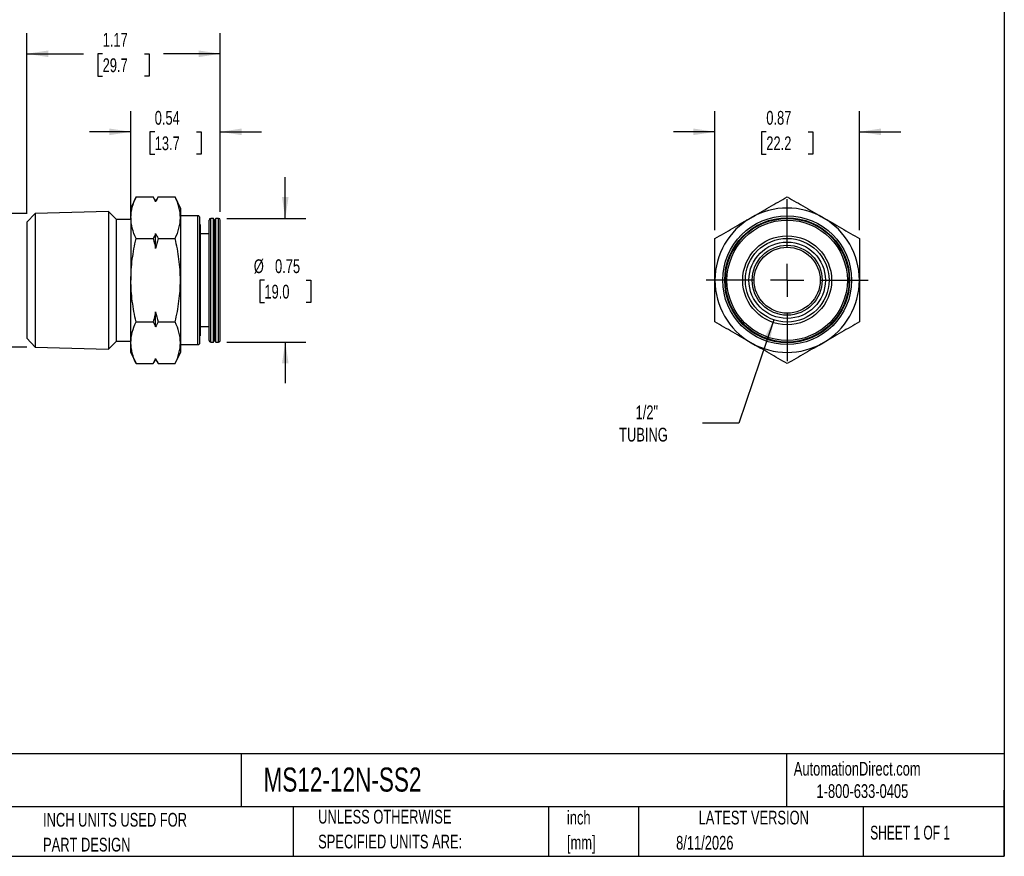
# Model space of a CAD drawing. Header units: inches. Extents: x 0.2 to 10.8, y 0.2 to 8.2.
# Tile 2 of 3: x 4.8 to 10.8, y 0.2 to 5.3. Entities that reach past the tile are written whole.
import ezdxf

# ---------------------------------------------------------------- set-up
doc = ezdxf.new("R2010")
doc.units = ezdxf.units.IN
doc.header["$MEASUREMENT"] = 0
doc.linetypes.add('SLD-Center', pattern=[0.75, 0.6, -0.05, 0.05, -0.05])
doc.linetypes.add('SLD-Solid', pattern=[0])
doc.layers.add('CENTER', color=40, linetype='SLD-Center')
doc.layers.add('DIMENSIONS', color=140, linetype='SLD-Solid', lineweight=25)
doc.layers.add('TEXT', color=140, linetype='SLD-Solid', lineweight=25)
doc.styles.add('SLDTEXTSTYLE0', font='TXT', dxfattribs={"width": 0.7})
doc.styles.add('SLDTEXTSTYLE1', font='TXT', dxfattribs={"width": 0.65})
doc.dimstyles.new('SLDDIMSTYLE0', dxfattribs={"dimtxt": 0.084961, "dimasz": 0.13, "dimexe": 0, "dimexo": 0.0625, "dimgap": 0.02124, "dimtad": 0, "dimtih": 1, "dimtoh": 1, "dimrnd": 1e-09, "dimzin": 12, "dimdsep": 46, "dimtxsty": 'SLDTEXTSTYLE0', "dimsah": 1, "dimcen": 0.09, "dimadec": 0, "dimazin": 3, "dimtfac": 1, "dimtofl": 0, "dimtmove": 0, "dimatfit": 3, "dimfxl": 0, "dimfrac": 2, "dimtolj": 1, "dimtzin": 12, "dimarcsym": 0})
doc.dimstyles.new('SLDDIMSTYLE1', dxfattribs={"dimtxt": 0.084961, "dimasz": 0.13, "dimexe": 0, "dimexo": 0.0625, "dimgap": 0.02124, "dimtad": 0, "dimtih": 1, "dimtoh": 1, "dimrnd": 1e-09, "dimdsep": 46, "dimtxsty": 'SLDTEXTSTYLE0', "dimsah": 1, "dimcen": 0.09, "dimadec": 0, "dimazin": 2, "dimtfac": 1, "dimtmove": 0, "dimatfit": 0, "dimfxl": 0, "dimfrac": 2, "dimtolj": 1, "dimtzin": 12, "dimarcsym": 0})
doc.dimstyles.new('SLDDIMSTYLE2', dxfattribs={"dimtxt": 0.084961, "dimasz": 0.13, "dimexe": 0, "dimexo": 0.0625, "dimgap": 0.02124, "dimtad": 0, "dimtih": 1, "dimtoh": 1, "dimrnd": 1e-09, "dimzin": 12, "dimdsep": 46, "dimtxsty": 'SLDTEXTSTYLE0', "dimsah": 1, "dimcen": 0, "dimadec": 0, "dimazin": 3, "dimtfac": 1, "dimtofl": 0, "dimtmove": 0, "dimatfit": 3, "dimfxl": 0, "dimfrac": 2, "dimtolj": 1, "dimtzin": 12, "dimarcsym": 0})

# ---------------------------------------------------------------- blocks, each defined once
blk = doc.blocks.new('SW_NOTE_0')
at = {"layer": 'TEXT', "color": 0, "char_height": 0.08333, "attachment_point": 1, "style": 'SLDTEXTSTYLE0'}
for s, insert in [('inch', (0, 0.1074)), ('[mm]', (0, -0.0431))]:
    blk.add_mtext(s, dxfattribs=dict(at, insert=insert))
blk = doc.blocks.new('SW_NOTE_0_1')
at = {"layer": 'TEXT', "color": 0, "char_height": 0.083333, "attachment_point": 1, "style": 'SLDTEXTSTYLE0'}
for s, insert in [('UNLESS OTHERWISE', (0, 0.1074)), ('SPECIFIED UNITS ARE:', (0, -0.0431))]:
    blk.add_mtext(s, dxfattribs=dict(at, insert=insert))
blk = doc.blocks.new('SW_NOTE_0_5')
at = {"layer": 'TEXT', "color": 0, "char_height": 0.083333, "attachment_point": 1, "style": 'SLDTEXTSTYLE0'}
for s, insert in [('INCH UNITS USED FOR', (0, 0.1074)), ('PART DESIGN', (0, -0.0431))]:
    blk.add_mtext(s, dxfattribs=dict(at, insert=insert))
blk = doc.blocks.new('_D')
at = {"layer": 'DIMENSIONS'}
for p, q in [((4.8365, 4.142), (4.3173, 4.142)), ((4.4423, 4.142), (4.4423, 3.8799)), ((4.4423, 3.3329), (4.4423, 3.6098)), ((4.8365, 3.3329), (4.3173, 3.3329))]:
    blk.add_line(p, q, dxfattribs=at)
for points in [[(4.4423, 4.142), (4.4223, 4.012), (4.4623, 4.012)], [(4.4423, 3.3329), (4.4623, 3.4629), (4.4223, 3.4629)]]:
    blk.add_solid(points, dxfattribs=at)
at = {"layer": 'DIMENSIONS', "char_height": 0.08333, "attachment_point": 1, "style": 'SLDTEXTSTYLE0'}
for s, insert in [('1/2" NPT', (4.192, 3.8522)), ('THREAD', (4.2117, 3.7172))]:
    blk.add_mtext(s, dxfattribs=dict(at, insert=insert))
blk = doc.blocks.new('_D_1')
at = {"layer": 'DIMENSIONS'}
for p, q in [((5.4659, 4.1659), (5.4659, 4.7607)), ((6.006, 4.1516), (6.006, 4.7607)), ((5.4659, 4.6357), (5.2159, 4.6357)), ((5.6097, 4.6357), (5.5811, 4.6357)), ((5.5811, 4.6357), (5.5811, 4.5007)), ((5.8621, 4.6357), (5.8907, 4.6357)), ((5.8907, 4.6357), (5.8907, 4.5007)), ((6.006, 4.6357), (6.256, 4.6357)), ((5.5811, 4.5007), (5.6097, 4.5007)), ((5.8907, 4.5007), (5.8621, 4.5007))]:
    blk.add_line(p, q, dxfattribs=at)
for points in [[(5.4659, 4.6357), (5.3359, 4.6557), (5.3359, 4.6157)], [(6.006, 4.6357), (6.136, 4.6157), (6.136, 4.6557)]]:
    blk.add_solid(points, dxfattribs=at)
at = {"layer": 'DIMENSIONS', "char_height": 0.08333, "attachment_point": 1, "style": 'SLDTEXTSTYLE0'}
for s, insert in [('0.54', (5.6097, 4.7622)), ('13.7', (5.6097, 4.6081))]:
    blk.add_mtext(s, dxfattribs=dict(at, insert=insert))
blk = doc.blocks.new('_D_2')
at = {"layer": 'DIMENSIONS'}
for p, q in [((6.3997, 4.1114), (6.3997, 4.3614)), ((6.0461, 4.1114), (6.5247, 4.1114)), ((6.2734, 3.7374), (6.2449, 3.7374)), ((6.2449, 3.7374), (6.2449, 3.6024)), ((6.5259, 3.7374), (6.5544, 3.7374)), ((6.5544, 3.7374), (6.5544, 3.6024)), ((6.2449, 3.6024), (6.2734, 3.6024)), ((6.5544, 3.6024), (6.5259, 3.6024)), ((6.0461, 3.3634), (6.5247, 3.3634)), ((6.3997, 3.3634), (6.3997, 3.1134))]:
    blk.add_line(p, q, dxfattribs=at)
for points in [[(6.3997, 4.1114), (6.4197, 4.2414), (6.3797, 4.2414)], [(6.3997, 3.3634), (6.3797, 3.2334), (6.4197, 3.2334)]]:
    blk.add_solid(points, dxfattribs=at)
at = {"layer": 'DIMENSIONS', "char_height": 0.08333, "attachment_point": 1, "style": 'SLDTEXTSTYLE0'}
for s, insert in [('%%c', (6.2093, 3.8639)), ('0.75', (6.3376, 3.8639)), ('19.0', (6.2734, 3.7098))]:
    blk.add_mtext(s, dxfattribs=dict(at, insert=insert))
blk = doc.blocks.new('_D_3')
at = {"layer": 'DIMENSIONS'}
for p, q in [((4.836, 4.1385), (4.836, 5.2332)), ((6.006, 4.1516), (6.006, 5.2332)), ((4.836, 5.1082), (5.1796, 5.1082)), ((5.2947, 5.1082), (5.2662, 5.1082)), ((5.2662, 5.1082), (5.2662, 4.9731)), ((5.5472, 5.1082), (5.5757, 5.1082)), ((5.5757, 5.1082), (5.5757, 4.9731)), ((6.006, 5.1082), (5.6623, 5.1082)), ((5.2662, 4.9731), (5.2947, 4.9731)), ((5.5757, 4.9731), (5.5472, 4.9731))]:
    blk.add_line(p, q, dxfattribs=at)
for points in [[(4.836, 5.1082), (4.966, 5.0882), (4.966, 5.1282)], [(6.006, 5.1082), (5.876, 5.1282), (5.876, 5.0882)]]:
    blk.add_solid(points, dxfattribs=at)
at = {"layer": 'DIMENSIONS', "char_height": 0.08333, "attachment_point": 1, "style": 'SLDTEXTSTYLE0'}
for s, insert in [('1.17', (5.2947, 5.2346)), ('29.7', (5.2947, 5.0806))]:
    blk.add_mtext(s, dxfattribs=dict(at, insert=insert))
blk = doc.blocks.new('_D_4')
at = {"layer": 'DIMENSIONS'}
for p, q in [((9.355, 3.4977), (9.1429, 2.8719)), ((9.1429, 2.8719), (8.9242, 2.8719))]:
    blk.add_line(p, q, dxfattribs=at)
blk.add_solid([(9.355, 3.4977), (9.2944, 3.381), (9.3322, 3.3681)], dxfattribs=at)
at = {"layer": 'DIMENSIONS', "char_height": 0.08333, "attachment_point": 1, "style": 'SLDTEXTSTYLE0'}
for s, insert in [('1/2"', (8.5192, 2.9793)), ('TUBING', (8.4194, 2.8443))]:
    blk.add_mtext(s, dxfattribs=dict(at, insert=insert))
blk = doc.blocks.new('_D_5')
at = {"layer": 'DIMENSIONS'}
for p, q in [((8.9993, 4.0397), (8.9993, 4.7607)), ((9.8733, 4.0397), (9.8733, 4.7607)), ((8.9993, 4.6357), (8.7493, 4.6357)), ((9.31, 4.6357), (9.2815, 4.6357)), ((9.2815, 4.6357), (9.2815, 4.5007)), ((9.5625, 4.6357), (9.591, 4.6357)), ((9.591, 4.6357), (9.591, 4.5007)), ((9.8733, 4.6357), (10.1233, 4.6357)), ((9.2815, 4.5007), (9.31, 4.5007)), ((9.591, 4.5007), (9.5625, 4.5007))]:
    blk.add_line(p, q, dxfattribs=at)
for points in [[(8.9993, 4.6357), (8.8693, 4.6557), (8.8693, 4.6157)], [(9.8733, 4.6357), (10.0033, 4.6157), (10.0033, 4.6557)]]:
    blk.add_solid(points, dxfattribs=at)
at = {"layer": 'DIMENSIONS', "char_height": 0.08333, "attachment_point": 1, "style": 'SLDTEXTSTYLE0'}
for s, insert in [('0.87', (9.31, 4.7622)), ('22.2', (9.31, 4.6081))]:
    blk.add_mtext(s, dxfattribs=dict(at, insert=insert))
blk = doc.blocks.new('SW_CENTERMARKSYMBOL_0')
at = {"layer": 'CENTER', "color": 0}
for p, q in [((0, 0.2), (0, 0.4898)), ((0, 0), (0, 0.1)), ((-0.2, 0), (-0.4898, 0)), ((0, 0), (-0.1, 0)), ((0, 0), (0, -0.1)), ((0, 0), (0.1, 0)), ((0.2, 0), (0.4898, 0)), ((0, -0.2), (0, -0.4898))]:
    blk.add_line(p, q, dxfattribs=at)

msp = doc.modelspace()

# ---------------------------------------------------------------- linework, layer by layer
for p, q in [((5.4974, 4.242), (5.4659, 4.1744)), ((5.4974, 4.242), (5.5996, 4.242)), ((5.6155, 4.2145), (5.5996, 4.242)), ((5.6314, 4.242), (5.6155, 4.2145)), ((5.6314, 4.242), (5.7336, 4.242)), ((5.7651, 4.1744), (5.7336, 4.242)), ((5.4659, 4.1159), (5.4659, 4.1744)), ((5.6155, 4.2115), (5.6155, 4.2145)), ((5.7651, 4.1744), (5.7651, 4.1159)), ((4.8865, 4.142), (4.836, 4.0885)), ((5.3304, 4.1544), (4.8865, 4.142)), ((4.8865, 4.142), (4.8865, 3.3329)), ((5.3793, 4.1055), (5.3304, 4.1544)), ((5.3304, 4.1544), (5.3304, 3.3205)), ((5.4659, 4.1159), (5.4659, 3.7374)), ((5.8714, 4.1272), (5.7651, 4.1272)), ((5.7651, 4.1159), (5.7651, 3.7374)), ((5.8714, 3.3477), (5.8714, 4.1272)), ((5.8832, 3.3595), (5.8832, 4.1154)), ((5.9657, 4.1114), (5.9489, 4.1114)), ((5.9489, 3.7374), (5.9489, 4.1114)), ((5.9725, 4.0996), (5.9657, 4.1114)), ((5.9657, 3.7374), (5.9657, 4.1114)), ((5.9793, 4.1114), (5.9725, 4.0996)), ((5.9961, 4.1114), (5.9793, 4.1114)), ((5.9793, 3.7374), (5.9793, 4.1114)), ((5.9961, 3.7374), (5.9961, 4.1114)), ((4.836, 4.0885), (4.836, 3.3864)), ((5.4659, 4.1055), (5.3793, 4.1055)), ((5.3793, 3.3693), (5.3793, 4.1055)), ((5.884, 4.075), (5.8832, 4.075)), ((5.884, 4.075), (5.884, 3.5101)), ((5.939, 3.7374), (5.939, 4.1016)), ((5.9725, 3.7374), (5.9725, 4.0996)), ((6.006, 3.7374), (6.006, 4.1016)), ((5.6155, 3.9287), (5.6155, 4.0202)), ((5.939, 4.0185), (5.884, 4.0185)), ((5.4974, 3.9897), (5.5996, 3.9897)), ((5.6314, 3.9897), (5.7336, 3.9897)), ((5.4659, 3.359), (5.4659, 3.7374)), ((5.7651, 3.7374), (5.7651, 3.359)), ((5.939, 3.3732), (5.939, 3.7374)), ((5.9489, 3.3634), (5.9489, 3.7374)), ((5.9657, 3.3634), (5.9657, 3.7374)), ((5.9725, 3.3752), (5.9725, 3.7374)), ((5.9793, 3.3634), (5.9793, 3.7374)), ((5.9961, 3.3634), (5.9961, 3.7374)), ((6.006, 3.3732), (6.006, 3.7374)), ((5.6155, 3.4546), (5.6155, 3.5461)), ((5.4974, 3.4851), (5.5996, 3.4851)), ((5.6314, 3.4851), (5.7336, 3.4851)), ((5.884, 3.5101), (5.8832, 3.5101)), ((5.884, 3.4878), (5.8832, 3.4878)), ((5.884, 3.5101), (5.884, 3.4878)), ((5.884, 3.4878), (5.884, 3.3998)), ((5.884, 3.4563), (5.939, 3.4563)), ((5.8832, 3.3998), (5.884, 3.3998)), ((4.836, 3.3864), (4.8865, 3.3329)), ((5.3304, 3.3205), (5.3793, 3.3693)), ((5.3793, 3.3693), (5.4659, 3.3693)), ((5.4659, 3.3004), (5.4659, 3.359)), ((5.7651, 3.359), (5.7651, 3.3004)), ((5.7651, 3.3477), (5.8714, 3.3477)), ((5.9489, 3.3634), (5.9657, 3.3634)), ((5.9657, 3.3634), (5.9725, 3.3752)), ((5.9725, 3.3752), (5.9793, 3.3634)), ((5.9793, 3.3634), (5.9961, 3.3634)), ((4.8865, 3.3329), (5.3304, 3.3205)), ((5.4659, 3.3004), (5.4974, 3.2328)), ((5.7336, 3.2328), (5.7651, 3.3004)), ((5.4974, 3.2328), (5.5996, 3.2328)), ((5.5996, 3.2328), (5.6155, 3.2604)), ((5.6155, 3.2604), (5.6155, 3.2633)), ((5.6155, 3.2604), (5.6314, 3.2328)), ((5.6314, 3.2328), (5.7336, 3.2328))]:
    msp.add_line(p, q)
for radius in [0.3898, 0.378, 0.374, 0.3642, 0.2691, 0.2531, 0.2313, 0.2116, 0.1998]:
    msp.add_circle((9.4363, 3.7374), radius)
for centre, radius, start, end in [((9.4363, 3.7374), 0.437, 60, 120), ((5.8714, 4.1154), 0.0118, 0, 90), ((5.9489, 4.1016), 0.00984, 90, 180), ((5.9961, 4.1016), 0.00984, 0, 90), ((9.4363, 3.7374), 0.437, 120, 180), ((9.4363, 3.7374), 0.437, 0, 60), ((9.4363, 3.7374), 0.437, 180, 240), ((9.4363, 3.7374), 0.437, 300, 0), ((5.8714, 3.3595), 0.0118, 270, 0), ((5.9489, 3.3732), 0.00984, 180, 270), ((5.9961, 3.3732), 0.00984, 270, 0), ((9.4363, 3.7374), 0.437, 240, 300)]:
    msp.add_arc(centre, radius, start, end)
for points in [[(5.4659, 4.1159), (5.4659, 4.1372), (5.4688, 4.1584), (5.4798, 4.2004), (5.4877, 4.2213), (5.4974, 4.242)], [(5.7651, 4.1159), (5.7651, 4.1372), (5.7621, 4.1584), (5.7512, 4.2004), (5.7432, 4.2213), (5.7336, 4.242)], [(9.2178, 4.1159), (9.2548, 4.1372), (9.2914, 4.1584), (9.3642, 4.2004), (9.4003, 4.2213), (9.4363, 4.242)], [(9.4363, 4.242), (9.4722, 4.2213), (9.5083, 4.2004), (9.5811, 4.1584), (9.6178, 4.1372), (9.6548, 4.1159)], [(5.4974, 3.9897), (5.4877, 4.0105), (5.4798, 4.0313), (5.4688, 4.0734), (5.4659, 4.0945), (5.4659, 4.1159)], [(5.7336, 3.9897), (5.7432, 4.0105), (5.7512, 4.0313), (5.7621, 4.0734), (5.7651, 4.0945), (5.7651, 4.1159)], [(8.9993, 3.9897), (9.0352, 4.0105), (9.0713, 4.0313), (9.1441, 4.0734), (9.1808, 4.0945), (9.2178, 4.1159)], [(9.6548, 4.1159), (9.6918, 4.0945), (9.7284, 4.0734), (9.8012, 4.0313), (9.8373, 4.0105), (9.8733, 3.9897)], [(5.4659, 3.7374), (5.4659, 3.7801), (5.4688, 3.8225), (5.4798, 3.9065), (5.4877, 3.9482), (5.4974, 3.9897)], [(5.7651, 3.7374), (5.7651, 3.7801), (5.7621, 3.8225), (5.7512, 3.9065), (5.7432, 3.9482), (5.7336, 3.9897)], [(8.9993, 3.7374), (8.9993, 3.7801), (8.9993, 3.8225), (8.9993, 3.9065), (8.9993, 3.9482), (8.9993, 3.9897)], [(9.8733, 3.9897), (9.8733, 3.9482), (9.8733, 3.9065), (9.8733, 3.8225), (9.8733, 3.7801), (9.8733, 3.7374)], [(5.4974, 3.4851), (5.4877, 3.5266), (5.4798, 3.5683), (5.4688, 3.6524), (5.4659, 3.6947), (5.4659, 3.7374)], [(5.7336, 3.4851), (5.7432, 3.5266), (5.7512, 3.5683), (5.7621, 3.6524), (5.7651, 3.6947), (5.7651, 3.7374)], [(8.9993, 3.4851), (8.9993, 3.5266), (8.9993, 3.5683), (8.9993, 3.6524), (8.9993, 3.6947), (8.9993, 3.7374)], [(9.8733, 3.7374), (9.8733, 3.6947), (9.8733, 3.6524), (9.8733, 3.5683), (9.8733, 3.5266), (9.8733, 3.4851)], [(5.4659, 3.359), (5.4659, 3.3803), (5.4688, 3.4015), (5.4798, 3.4435), (5.4877, 3.4644), (5.4974, 3.4851)], [(5.7651, 3.359), (5.7651, 3.3803), (5.7621, 3.4015), (5.7512, 3.4435), (5.7432, 3.4644), (5.7336, 3.4851)], [(9.2178, 3.359), (9.1808, 3.3803), (9.1441, 3.4015), (9.0713, 3.4435), (9.0352, 3.4644), (8.9993, 3.4851)], [(9.8733, 3.4851), (9.8373, 3.4644), (9.8012, 3.4435), (9.7284, 3.4015), (9.6918, 3.3803), (9.6548, 3.359)], [(5.4974, 3.2328), (5.4877, 3.2536), (5.4798, 3.2744), (5.4688, 3.3164), (5.4659, 3.3376), (5.4659, 3.359)], [(5.7336, 3.2328), (5.7432, 3.2536), (5.7512, 3.2744), (5.7621, 3.3164), (5.7651, 3.3376), (5.7651, 3.359)], [(9.4363, 3.2328), (9.4003, 3.2536), (9.3642, 3.2744), (9.2914, 3.3164), (9.2548, 3.3376), (9.2178, 3.359)], [(9.6548, 3.359), (9.6178, 3.3376), (9.5811, 3.3164), (9.5083, 3.2744), (9.4722, 3.2536), (9.4363, 3.2328)]]:
    msp.add_open_spline(points, degree=3, knots=[0, 0, 0, 0, 0.5, 0.5, 1, 1, 1, 1])
for points in [[(5.5996, 4.242), (5.6054, 4.2319), (5.6108, 4.2217), (5.6155, 4.2115)], [(5.6314, 4.242), (5.6255, 4.2319), (5.6202, 4.2217), (5.6155, 4.2115)], [(5.6155, 4.0202), (5.6108, 4.01), (5.6054, 3.9998), (5.5996, 3.9897)], [(5.6155, 4.0202), (5.6202, 4.01), (5.6255, 3.9998), (5.6314, 3.9897)], [(5.5996, 3.9897), (5.6054, 3.9695), (5.6108, 3.9492), (5.6155, 3.9287)], [(5.6314, 3.9897), (5.6255, 3.9695), (5.6202, 3.9492), (5.6155, 3.9287)], [(5.6155, 3.5461), (5.6108, 3.5257), (5.6054, 3.5054), (5.5996, 3.4851)], [(5.6155, 3.5461), (5.6202, 3.5257), (5.6255, 3.5054), (5.6314, 3.4851)], [(5.5996, 3.4851), (5.6054, 3.475), (5.6108, 3.4648), (5.6155, 3.4546)], [(5.6314, 3.4851), (5.6255, 3.475), (5.6202, 3.4648), (5.6155, 3.4546)], [(5.6155, 3.2633), (5.6108, 3.2531), (5.6054, 3.2429), (5.5996, 3.2328)], [(5.6155, 3.2633), (5.6202, 3.2531), (5.6255, 3.2429), (5.6314, 3.2328)]]:
    msp.add_open_spline(points, degree=3)
at = {"layer": 'TEXT'}
for p, q in [((10.75, 8.25), (10.75, 0.25)), ((10.75, 0.8711), (0.25, 0.8711)), ((6.1322, 0.8711), (6.1322, 0.55)), ((9.4321, 0.8711), (9.4321, 0.55)), ((10.75, 0.25), (10.75, 0.65)), ((10.75, 0.55), (0.25, 0.55)), ((6.448, 0.55), (6.448, 0.25)), ((7.9931, 0.55), (7.9931, 0.25)), ((8.5359, 0.55), (8.5359, 0.25)), ((9.8956, 0.55), (9.8956, 0.25)), ((0.25, 0.25), (10.75, 0.25))]:
    msp.add_line(p, q, dxfattribs=at)

# ---------------------------------------------------------------- block references
at = {"layer": 'CENTER'}
msp.add_blockref('SW_CENTERMARKSYMBOL_0', (9.4363, 3.7374), dxfattribs=at)
at = {"layer": 'TEXT'}
for name, p in [('SW_NOTE_0_5', (4.9342, 0.4055)), ('SW_NOTE_0_1', (6.5987, 0.4241)), ('SW_NOTE_0', (8.104, 0.4186))]:
    msp.add_blockref(name, p, dxfattribs=at)

# ---------------------------------------------------------------- texts
for s, insert, char_height, attachment_point, style in [('MS12-12N-SS2', (6.268, 0.7875), 0.145833, 1, 'SLDTEXTSTYLE0'), ('AutomationDirect.com', (9.4762, 0.8219), 0.083333, 1, 'SLDTEXTSTYLE0'), ('1-800-633-0405', (9.6138, 0.6865), 0.083333, 1, 'SLDTEXTSTYLE0'), ('LATEST VERSION', (9.2343, 0.5261), 0.083333, 2, 'SLDTEXTSTYLE0'), ('SHEET 1 OF 1', (9.9386, 0.4351), 0.083333, 1, 'SLDTEXTSTYLE1'), ('8/11/2026', (8.7643, 0.3737), 0.08333, 1, 'SLDTEXTSTYLE0')]:
    msp.add_mtext(s, dxfattribs=dict(at, insert=insert, char_height=char_height, attachment_point=attachment_point, style=style))

# ---------------------------------------------------------------- dimensions: what is measured, and where the dimension line sits
at = {"layer": 'DIMENSIONS'}
for base, p1, p2, dimstyle, picture, middle in [((4.836, 5.1082), (6.006, 4.1016), (4.836, 4.0885), 'SLDDIMSTYLE0', '_D_3', (5.421, 5.1082)), ((6.006, 4.6357), (5.4659, 4.1159), (6.006, 4.1016), 'SLDDIMSTYLE1', '_D_1', (5.7359, 4.6357)), ((8.9993, 4.6357), (9.8733, 3.9897), (8.9993, 3.9897), 'SLDDIMSTYLE1', '_D_5', (9.4363, 4.6357))]:
    dim = msp.add_linear_dim(base=base, p1=p1, p2=p2, dimstyle=dimstyle, dxfattribs=at)
    dim.commit()
    dim.dimension.update_dxf_attribs({"geometry": picture, "text_midpoint": middle, "dimtype": 160})
for base, p1, p2, text, dimstyle, picture, middle in [((6.3997, 3.3634), (5.9961, 4.1114), (5.9961, 3.3634), '%%c<>', 'SLDDIMSTYLE1', '_D_2', (6.3997, 3.7374)), ((4.4423, 3.3329), (4.8865, 4.142), (4.8865, 3.3329), '1/2" NPT\\PTHREAD', 'SLDDIMSTYLE0', '_D', (4.4423, 3.7448))]:
    dim = msp.add_linear_dim(base=base, p1=p1, p2=p2, angle=90, text=text, dimstyle=dimstyle, dxfattribs=at)
    dim.commit()
    dim.dimension.update_dxf_attribs({"geometry": picture, "text_midpoint": middle, "dimtype": 160})
dim = msp.add_diameter_dim_2p(p1=(9.5175, 3.9772), p2=(9.355, 3.4977), text='1/2"\\PTUBING', dimstyle='SLDDIMSTYLE2', override={"dimpost": '<>'}, dxfattribs=at)
dim.commit()
dim.dimension.update_dxf_attribs({"geometry": '_D_4', "text_midpoint": (8.6405, 2.8719), "dimtype": 163})

doc.saveas('drawing.dxf')
